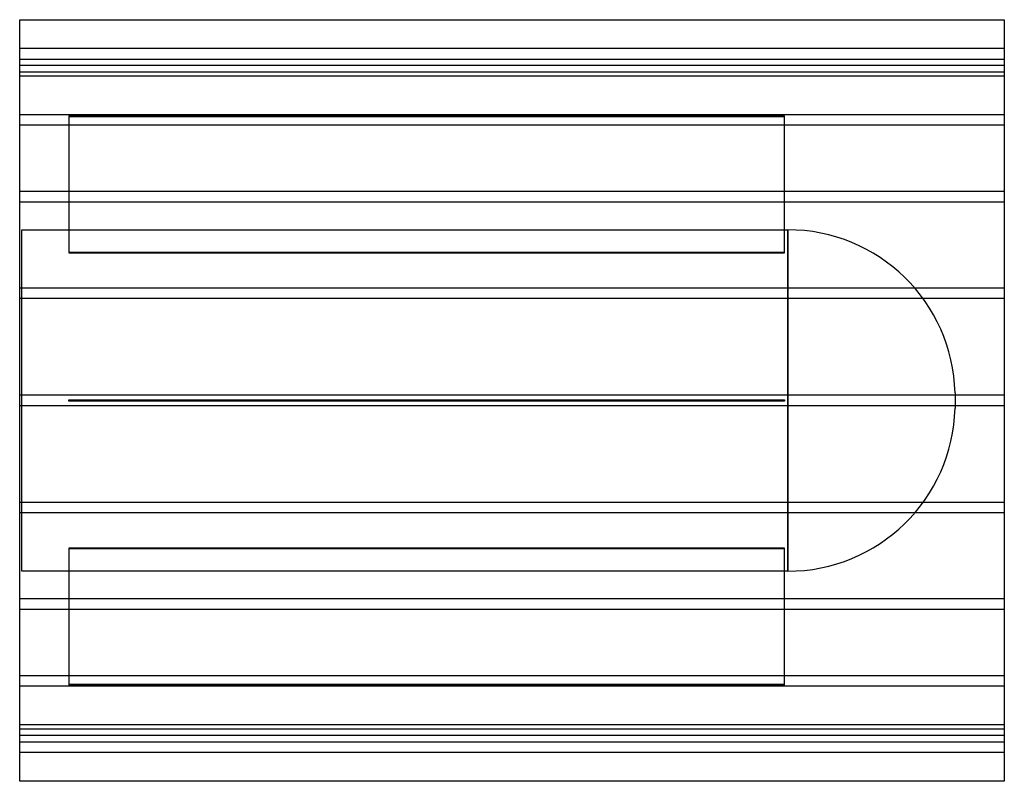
# Model space of a CAD drawing. Header units: millimetres. Extents: x -938 to 938, y -725 to 725.
import ezdxf

# ---------------------------------------------------------------- set-up
doc = ezdxf.new("R2010")
doc.units = ezdxf.units.MM
doc.layers.add('HIDDEN', color=7, linetype='Continuous')
doc.layers.add('THICK', color=7, linetype='Continuous')

msp = doc.modelspace()

# ---------------------------------------------------------------- linework, layer by layer
at = {"layer": 'HIDDEN'}
for p, q in [((937.5, 670), (-937.5, 670)), ((-937.5, 650), (937.5, 650)), ((937.5, 637.7), (-937.5, 637.7)), ((937.5, 637.7), (-937.5, 637.7)), ((937.5, 625), (-937.5, 625)), ((937.5, 617.7), (-937.5, 617.7)), ((937.5, 617.7), (-937.5, 617.7)), ((937.5, 544), (-937.5, 544)), ((937.5, 544), (-937.5, 544)), ((518.8, 541.8), (-843.8, 541.8)), ((-843.8, 541.8), (-843.8, 540.8)), ((-843.8, 540.8), (518.8, 540.8)), ((-843.8, 540.8), (-843.8, 281)), ((518.8, 540.8), (518.8, 541.8)), ((518.8, 281), (518.8, 540.8)), ((937.5, 524), (-937.5, 524)), ((937.5, 524), (-937.5, 524)), ((937.5, 397.9), (-937.5, 397.9)), ((937.5, 397.9), (-937.5, 397.9)), ((937.5, 377.9), (-937.5, 377.9)), ((937.5, 377.9), (-937.5, 377.9)), ((-933.5, -325), (-933.5, 325)), ((-933.5, 325), (525.3, 325)), ((525.3, 325), (525.3, 0)), ((525.3, -325), (525.3, 325)), ((518.8, 282), (-843.8, 282)), ((-843.8, 281), (518.8, 281)), ((937.5, 214), (-937.5, 214)), ((937.5, 214), (-937.5, 214)), ((937.5, 194), (-937.5, 194)), ((937.5, 194), (-937.5, 194)), ((937.5, 10), (-937.5, 10)), ((937.5, 10), (-937.5, 10)), ((-843.8, -1), (-843.8, 1)), ((-843.8, 1), (518.8, 1)), ((-843.8, 1), (-843.8, 1)), ((518.8, 1), (518.8, -1)), ((518.8, 1), (518.8, 1)), ((843.8, 14.5), (843.8, -14.5)), ((937.5, -10), (-937.5, -10)), ((937.5, -10), (-937.5, -10)), ((518.8, -1), (-843.8, -1)), ((-843.8, -1), (-843.8, -1)), ((518.8, -1), (518.8, -1)), ((525.3, 0), (525.3, -325)), ((937.5, -194), (-937.5, -194)), ((937.5, -194), (-937.5, -194)), ((937.5, -214), (-937.5, -214)), ((937.5, -214), (-937.5, -214)), ((518.8, -281), (-843.8, -281)), ((-843.8, -281), (-843.8, -540.8)), ((518.8, -540.8), (518.8, -281)), ((-843.8, -282), (518.8, -282)), ((525.3, -325), (-933.5, -325)), ((937.5, -377.9), (-937.5, -377.9)), ((937.5, -377.9), (-937.5, -377.9)), ((937.5, -397.9), (-937.5, -397.9)), ((937.5, -397.9), (-937.5, -397.9)), ((937.5, -524), (-937.5, -524)), ((937.5, -524), (-937.5, -524)), ((518.8, -540.8), (-843.8, -540.8)), ((-843.8, -540.8), (-843.8, -541.8)), ((-843.8, -541.8), (518.8, -541.8)), ((518.8, -541.8), (518.8, -540.8)), ((937.5, -544), (-937.5, -544)), ((937.5, -544), (-937.5, -544)), ((937.5, -617.7), (-937.5, -617.7)), ((937.5, -617.7), (-937.5, -617.7)), ((-937.5, -625), (937.5, -625)), ((937.5, -637.7), (-937.5, -637.7)), ((937.5, -637.7), (-937.5, -637.7)), ((-937.5, -650), (937.5, -650)), ((937.5, -670), (-937.5, -670))]:
    msp.add_line(p, q, dxfattribs=at)
for centre, start, end in [((525.3, 6.5), 1.4358, 90), ((525.3, -6.5), 270, 358.5642)]:
    msp.add_arc(centre, 318.5, start, end, dxfattribs=at)
at = {"layer": 'THICK'}
for p, q in [((-937.5, -725), (-937.5, 725)), ((-937.5, 725), (937.5, 725)), ((937.5, 725), (937.5, -725)), ((937.5, -725), (-937.5, -725))]:
    msp.add_line(p, q, dxfattribs=at)

doc.saveas('drawing.dxf')
